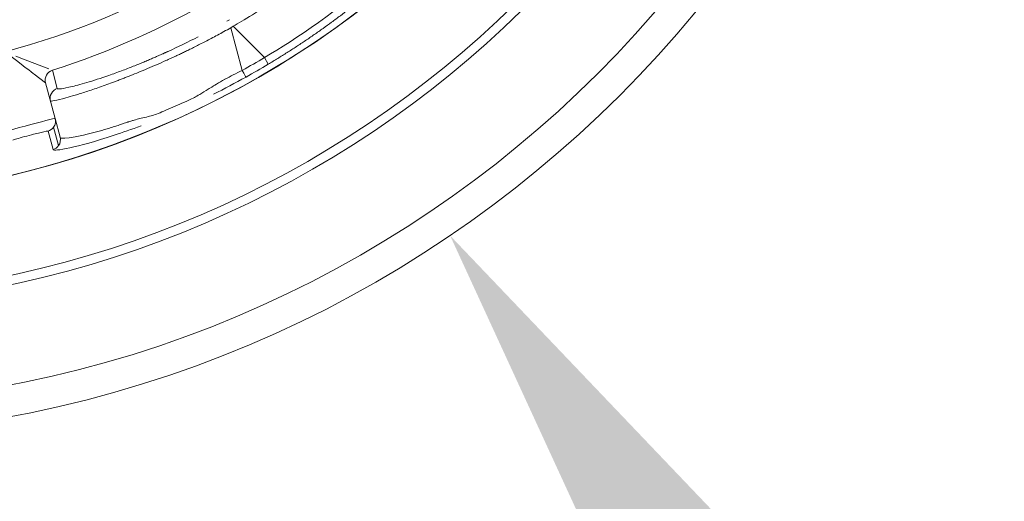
# Model space of a CAD drawing. Extents: x 0 to 283, y -463 to 196.
# Tile 26 of 37: x 233.84 to 236.22, y 103.84 to 105.01. Entities that reach past the tile are written whole.
import ezdxf

# ---------------------------------------------------------------- set-up
doc = ezdxf.new("R2010")
doc.units = 0
doc.layers.get('DEFPOINTS').update_dxf_attribs({"linetype": 'CONTINUOUS'})
doc.layers.add('DIM', color=7, linetype='CONTINUOUS')
doc.layers.add('TANGENT EDGES', color=7, linetype='CONTINUOUS', lineweight=0)
doc.layers.add('VISIBLE', color=255, linetype='CONTINUOUS', lineweight=0)
doc.styles.add('SANSSERIF', font='sanss___.ttf')
doc.dimstyles.new('ISO-25$0', dxfattribs={"dimtxt": 2.5, "dimasz": 2.5, "dimexe": 1.25, "dimexo": 1, "dimgap": 0.6, "dimtad": 1, "dimdec": 1, "dimzin": 9, "dimdsep": 46, "dimtxsty": 'SANSSERIF', "dimcen": 0.75, "dimadec": 1, "dimazin": 0, "dimtfac": 1, "dimtdec": 1, "dimtmove": 0, "dimatfit": 3, "dimfxl": 1, "dimarcsym": 0})
doc.dimstyles.new('ISO-25$3', dxfattribs={"dimtxt": 2.5, "dimasz": 2.5, "dimexe": 1.25, "dimexo": 1, "dimgap": 0.6, "dimtad": 1, "dimtih": 1, "dimtoh": 1, "dimdec": 1, "dimzin": 9, "dimdsep": 46, "dimtxsty": 'SANSSERIF', "dimcen": 0.75, "dimadec": 1, "dimazin": 0, "dimtfac": 1, "dimtdec": 1, "dimtofl": 0, "dimtmove": 0, "dimatfit": 3, "dimfxl": 1, "dimarcsym": 0})

# ---------------------------------------------------------------- blocks, each defined once
blk = doc.blocks.new('*D15')
at = {"layer": 'DEFPOINTS', "color": 0, "transparency": 16777216}
for p in [(254.048, 118.1119), (174.1974, 98.6119), (222.798, 98.6119)]:
    blk.add_point(p, dxfattribs=at)
at = {"layer": 'DIM', "color": 0, "lineweight": -2, "transparency": 16777216}
for p, q in [((253.048, 118.1119), (172.9474, 118.1119)), ((174.1974, 115.6119), (174.1974, 101.1119)), ((221.798, 98.6119), (172.9474, 98.6119))]:
    blk.add_line(p, q, dxfattribs=at)
at = {"layer": 'DIM', "color": 0, "transparency": 16777216}
for points in [[(173.7808, 115.6119), (174.6141, 115.6119), (174.1974, 118.1119)], [(173.7808, 101.1119), (174.6141, 101.1119), (174.1974, 98.6119)]]:
    blk.add_solid(points, dxfattribs=at)
at = {"layer": 'DIM', "color": 0, "transparency": 16777216, "insert": (172.3097, 108.3619), "char_height": 2.5, "attachment_point": 5, "rotation": 90, "style": 'SANSSERIF'}
blk.add_mtext('78', dxfattribs=at)
blk = doc.blocks.new('*D18')
at = {"layer": 'DEFPOINTS', "color": 0, "transparency": 16777216}
for p in [(233.298, 106.8119), (263.898, 90.0119), (272.3362, 90.0119)]:
    blk.add_point(p, dxfattribs=at)
at = {"layer": 'DIM', "color": 0, "lineweight": -2, "transparency": 16777216}
for p, q in [((234.298, 106.8119), (273.5862, 106.8119)), ((272.3362, 104.3119), (272.3362, 92.5119)), ((264.898, 90.0119), (273.5862, 90.0119))]:
    blk.add_line(p, q, dxfattribs=at)
at = {"layer": 'DIM', "color": 0, "transparency": 16777216}
for points in [[(271.9195, 104.3119), (272.7529, 104.3119), (272.3362, 106.8119)], [(271.9195, 92.5119), (272.7529, 92.5119), (272.3362, 90.0119)]]:
    blk.add_solid(points, dxfattribs=at)
at = {"layer": 'DIM', "color": 0, "transparency": 16777216, "insert": (270.4468, 98.4119), "char_height": 2.5, "attachment_point": 5, "rotation": 90, "style": 'SANSSERIF'}
blk.add_mtext('67.2', dxfattribs=at)
blk = doc.blocks.new('*D20')
at = {"layer": 'DEFPOINTS', "color": 0, "transparency": 16777216}
for p in [(231.7187, 109.1392), (234.8772, 104.4846)]:
    blk.add_point(p, dxfattribs=at)
at = {"layer": 'DIM', "color": 0, "lineweight": -2, "transparency": 16777216}
for p, q in [((233.298, 106.0619), (233.298, 107.5619)), ((232.548, 106.8119), (234.048, 106.8119)), ((239.3819, 97.8464), (236.281, 102.416)), ((249.0765, 97.8464), (239.3819, 97.8464))]:
    blk.add_line(p, q, dxfattribs=at)
at = {"layer": 'DIM', "color": 0, "transparency": 16777216}
blk.add_solid([(236.6258, 102.6499), (235.9362, 102.182), (234.8772, 104.4846)], dxfattribs=at)
at = {"layer": 'DIM', "color": 0, "transparency": 16777216, "insert": (244.5292, 99.753), "char_height": 2.5, "attachment_point": 5, "style": 'SANSSERIF'}
blk.add_mtext('∅22.5', dxfattribs=at)

msp = doc.modelspace()

# ---------------------------------------------------------------- linework, layer by layer
at = {"layer": 'TANGENT EDGES'}
for p, q in [((234.3476, 104.9868), (234.3537, 104.9903)), ((234.3476, 104.9868), (234.3752, 104.8839)), ((234.3537, 104.9903), (234.4291, 104.915)), ((234.4381, 104.8988), (234.4291, 104.915)), ((233.9003, 104.8538), (233.9002, 104.8539)), ((233.9198, 104.7467), (233.9318, 104.7019)), ((233.9062, 104.737), (233.9184, 104.6923))]:
    msp.add_line(p, q, dxfattribs=at)
for centre, radius, start, end in [((233.298, 106.8119), 2.2424, 180, 325), ((233.298, 106.8119), 2.4777, 270, 356.2396), ((233.298, 106.8119), 1.9496, 285, 315), ((233.9244, 104.8604), 0.025, 107.7949, 195), ((233.9244, 104.8603), 0.025, 107.7863, 195), ((233.8993, 104.761), 0.025, 325, 15), ((233.8993, 104.761), 0.025, 286.0252, 325), ((233.9113, 104.7162), 0.025, 325.0125, 14.9478)]:
    msp.add_arc(centre, radius, start, end, dxfattribs=at)
for centre, major_axis, ratio, start_param, end_param in [((233.3846, 106.6619), (1.8249, 1.0536), 0.965926, 4.697627, 4.727151), ((234.3724, 104.8897), (0.012, -0.0219), 0.015514, -1.30897, -0.033518)]:
    msp.add_ellipse(centre, major_axis=major_axis, ratio=ratio, start_param=start_param, end_param=end_param, dxfattribs=at)
for points, knots in [([(234.3537, 104.9903), (234.3775, 105.0043), (234.4161, 105.0278), (234.4888, 105.0777), (234.5153, 105.0967), (234.556, 105.1275), (234.5697, 105.1381), (234.59, 105.1542), (234.5967, 105.1597), (234.6099, 105.1705), (234.6184, 105.1776), (234.6928, 105.2406), (234.7266, 105.2772), (234.7248, 105.279)], [0, 0, 0, 0, 0.25, 0.25, 0.375, 0.375, 0.4375, 0.4375, 0.46875, 0.46875, 0.5, 0.5, 1, 1, 1, 1]), ([(234.7886, 105.2152), (234.7889, 105.2149), (234.7893, 105.2144), (234.7888, 105.2122), (234.7884, 105.2112), (234.7875, 105.2091), (234.7871, 105.2084), (234.786, 105.2066), (234.7851, 105.2051), (234.783, 105.2018), (234.7807, 105.1987), (234.7764, 105.1931), (234.774, 105.1901), (234.7712, 105.1867), (234.7693, 105.1843), (234.769, 105.184), (234.7529, 105.1651), (234.7351, 105.1469), (234.7142, 105.1266), (234.7081, 105.1208), (234.7012, 105.1144), (234.6993, 105.1126), (234.697, 105.1105), (234.6963, 105.1099), (234.6952, 105.1088), (234.6969, 105.1104), (234.6126, 105.033), (234.5043, 104.9583), (234.4291, 104.915)], [0, 0, 0, 0, 0.0625, 0.0625, 0.09375, 0.09375, 0.109375, 0.109375, 0.125, 0.125, 0.1875, 0.1875, 0.21875, 0.234375, 0.234375, 0.25, 0.25, 0.375, 0.375, 0.4375, 0.4375, 0.46875, 0.46875, 0.484375, 0.484375, 0.5, 0.5, 1, 1, 1, 1]), ([(234.128, 104.7672), (234.1236, 104.7662), (234.1188, 104.7649), (234.1115, 104.7628), (234.109, 104.7621), (234.1039, 104.7605), (234.099, 104.7589), (234.0979, 104.7585), (234.0951, 104.7575), (234.0879, 104.7551), (234.085, 104.7541), (234.0783, 104.7518), (234.0724, 104.7499), (234.0617, 104.7464), (234.0511, 104.7431), (234.0342, 104.7382), (234.0256, 104.7358), (234.0127, 104.7325), (234.0084, 104.7314), (234.002, 104.7298), (233.9999, 104.7293), (233.9957, 104.7284), (233.9954, 104.7283), (233.9302, 104.714), (233.9357, 104.7215), (233.9354, 104.7227)], [0.4375, 0.4375, 0.4375, 0.4375, 0.46875, 0.46875, 0.484375, 0.484375, 0.5, 0.5, 0.53125, 0.53125, 0.546875, 0.546875, 0.5625, 0.5625, 0.625, 0.625, 0.6875, 0.6875, 0.71875, 0.71875, 0.734375, 0.734375, 0.75, 0.75, 0.9999558, 0.9999558, 0.9999558, 0.9999558])]:
    msp.add_open_spline(points, degree=3, knots=knots, dxfattribs=at)
at = {"layer": 'VISIBLE'}
for p, q in [((233.8513, 104.9094), (233.8288, 104.9183)), ((233.9081, 104.8872), (233.8513, 104.9094)), ((233.9168, 104.8841), (233.9167, 104.8842)), ((233.9168, 104.8841), (233.9286, 104.84)), ((233.9002, 104.8539), (233.8728, 104.8748)), ((233.9234, 104.7675), (233.9003, 104.8538)), ((234.2243, 104.8018), (234.1906, 104.7873)), ((233.9354, 104.7227), (233.9234, 104.7675)), ((233.9354, 104.7227), (233.9354, 104.7227))]:
    msp.add_line(p, q, dxfattribs=at)
for radius in [2.8125, 2.7375]:
    msp.add_circle((233.298, 106.8119), radius, dxfattribs=at)
for centre, radius, start, end in [((233.298, 106.8119), 2.2425, 180, 0), ((233.298, 106.8119), 2.5, 270, 356.2731), ((233.298, 106.8119), 2.0246, 287.7949, 312.2051), ((233.298, 106.8119), 2.0869, 299.9045, 300.0956), ((233.2957, 106.816), 2.2318, 299.199, 300.7904), ((233.9363, 104.8162), 0.025, 107.7465, 194.9982), ((233.9113, 104.7162), 0.025, 14.9478, 14.9877), ((233.9113, 104.7162), 0.0249, 286.5956, 325.0333)]:
    msp.add_arc(centre, radius, start, end, dxfattribs=at)
for centre, major_axis, ratio, start_param, end_param in [((234.2982, 105.0808), (-0.3752, -0.2117), 0.20425, 1.182049, 1.378483), ((234.3576, 105.04), (-0.4272, -0.1945), 0.085523, 0.565198, 0.765422), ((234.4392, 104.9999), (-0.5106, -0.1598), 0.035378, 0.001485, 0.187021), ((234.406, 105.0126), (-0.4772, -0.1723), 0.043182, 0.187689, 0.375487), ((234.3718, 105.0214), (-0.4409, -0.1795), 0.058779, 0.371684, 0.567779), ((234.4108, 104.977), (-0.4987, -0.1672), 0.022988, -0.000811, 0.194091), ((234.4208, 104.9837), (-0.5089, -0.1738), 0.025088, 0.193013, 0.377664)]:
    msp.add_ellipse(centre, major_axis=major_axis, ratio=ratio, start_param=start_param, end_param=end_param, dxfattribs=at)
for points, knots in [([(234.7187, 105.1036), (234.7137, 105.0991), (234.7085, 105.0945), (234.7032, 105.0899), (234.6979, 105.0852), (234.6925, 105.0806), (234.6868, 105.0758), (234.6812, 105.071), (234.6755, 105.0662), (234.6696, 105.0614), (234.6637, 105.0565), (234.6576, 105.0515), (234.6514, 105.0466), (234.6452, 105.0416), (234.6388, 105.0365), (234.6323, 105.0314), (234.6257, 105.0263), (234.619, 105.0212), (234.6122, 105.016), (234.6054, 105.0108), (234.5984, 105.0056), (234.5912, 105.0003)], [0.5, 0.5, 0.5, 0.5, 0.5357143, 0.5357143, 0.5357143, 0.5714286, 0.5714286, 0.5714286, 0.6071429, 0.6071429, 0.6071429, 0.6428571, 0.6428571, 0.6428571, 0.6785714, 0.6785714, 0.6785714, 0.7142857, 0.7142857, 0.7142857, 0.75, 0.75, 0.75, 0.75]), ([(234.1908, 104.9074), (234.1927, 104.9082), (234.1946, 104.9091), (234.1967, 104.91), (234.1978, 104.9105), (234.1988, 104.911), (234.2, 104.9115), (234.2011, 104.912), (234.2022, 104.9126), (234.2034, 104.9131), (234.2058, 104.9142), (234.2083, 104.9153), (234.2109, 104.9166), (234.2135, 104.9178), (234.2163, 104.9191), (234.2192, 104.9204), (234.2221, 104.9218), (234.2252, 104.9233), (234.2284, 104.9248), (234.2315, 104.9263), (234.2349, 104.9279), (234.2383, 104.9296), (234.2418, 104.9312), (234.2454, 104.933), (234.2491, 104.9348), (234.2529, 104.9367), (234.2567, 104.9386), (234.2608, 104.9406), (234.2648, 104.9426), (234.2689, 104.9447), (234.2732, 104.9469), (234.2775, 104.9491), (234.282, 104.9514), (234.2865, 104.9537), (234.2911, 104.9561), (234.2958, 104.9585), (234.3006, 104.9611), (234.3055, 104.9637), (234.3104, 104.9663), (234.3155, 104.9691), (234.3257, 104.9746), (234.3364, 104.9805), (234.3476, 104.9868)], [0.75, 0.75, 0.75, 0.75, 0.7678571, 0.7678571, 0.7678571, 0.7767857, 0.7767857, 0.7767857, 0.7857143, 0.7857143, 0.7857143, 0.8035714, 0.8035714, 0.8035714, 0.8214286, 0.8214286, 0.8214286, 0.8392857, 0.8392857, 0.8392857, 0.8571429, 0.8571429, 0.8571429, 0.875, 0.875, 0.875, 0.8928571, 0.8928571, 0.8928571, 0.9107143, 0.9107143, 0.9107143, 0.9285714, 0.9285714, 0.9285714, 0.9464286, 0.9464286, 0.9464286, 0.9642857, 0.9642857, 0.9642857, 1, 1, 1, 1]), ([(234.5912, 105.0003), (234.5843, 104.9953), (234.5774, 104.9903), (234.5705, 104.9853), (234.5635, 104.9803), (234.5564, 104.9754), (234.5493, 104.9704), (234.5422, 104.9655), (234.5351, 104.9606), (234.5279, 104.9557), (234.5206, 104.9509), (234.5133, 104.946), (234.506, 104.9412), (234.4986, 104.9364), (234.4912, 104.9316), (234.4837, 104.9269), (234.4763, 104.9221), (234.4687, 104.9174), (234.4611, 104.9127), (234.4535, 104.9081), (234.4458, 104.9034), (234.4381, 104.8988)], [0.75, 0.75, 0.75, 0.75, 0.7857143, 0.7857143, 0.7857143, 0.8214286, 0.8214286, 0.8214286, 0.8571429, 0.8571429, 0.8571429, 0.8928571, 0.8928571, 0.8928571, 0.9285714, 0.9285714, 0.9285714, 0.9642857, 0.9642857, 0.9642857, 1, 1, 1, 1]), ([(234.196, 104.9296), (234.1959, 104.9296), (234.1957, 104.9295), (234.1956, 104.9294), (234.1954, 104.9294), (234.1952, 104.9293), (234.1951, 104.9292), (234.1949, 104.9291), (234.1947, 104.929), (234.1944, 104.9289), (234.1942, 104.9288), (234.194, 104.9287), (234.1937, 104.9286), (234.1935, 104.9285), (234.1932, 104.9284), (234.193, 104.9282), (234.1927, 104.9281), (234.1924, 104.928), (234.1921, 104.9279), (234.1915, 104.9276), (234.1909, 104.9273), (234.1902, 104.927), (234.1895, 104.9267), (234.1887, 104.9263), (234.1879, 104.9259), (234.1871, 104.9256), (234.1863, 104.9252), (234.1854, 104.9248), (234.1845, 104.9244), (234.1835, 104.9239), (234.1825, 104.9235), (234.1815, 104.923), (234.1804, 104.9226), (234.1793, 104.9221), (234.1771, 104.9211), (234.1747, 104.92), (234.172, 104.9188), (234.1707, 104.9183), (234.1694, 104.9177), (234.1679, 104.917), (234.1665, 104.9164), (234.1651, 104.9158), (234.1636, 104.9151), (234.1605, 104.9138), (234.1573, 104.9124), (234.1539, 104.911), (234.1506, 104.9095), (234.147, 104.908), (234.1432, 104.9064), (234.1395, 104.9048), (234.1356, 104.9032), (234.1315, 104.9015), (234.1274, 104.8998), (234.1232, 104.8981), (234.1188, 104.8964), (234.1145, 104.8946), (234.11, 104.8928), (234.1053, 104.891), (234.1007, 104.8892), (234.0959, 104.8873), (234.0911, 104.8855), (234.0814, 104.8818), (234.0713, 104.878), (234.061, 104.8744)], [0.25, 0.25, 0.25, 0.25, 0.2544643, 0.2544643, 0.2544643, 0.2589286, 0.2589286, 0.2589286, 0.2633929, 0.2633929, 0.2633929, 0.2678571, 0.2678571, 0.2678571, 0.2723214, 0.2723214, 0.2723214, 0.2767857, 0.2767857, 0.2767857, 0.2857143, 0.2857143, 0.2857143, 0.2946429, 0.2946429, 0.2946429, 0.3035714, 0.3035714, 0.3035714, 0.3125, 0.3125, 0.3125, 0.3214286, 0.3214286, 0.3214286, 0.3392857, 0.3392857, 0.3392857, 0.3482143, 0.3482143, 0.3482143, 0.3571429, 0.3571429, 0.3571429, 0.375, 0.375, 0.375, 0.3928571, 0.3928571, 0.3928571, 0.4107143, 0.4107143, 0.4107143, 0.4285714, 0.4285714, 0.4285714, 0.4464286, 0.4464286, 0.4464286, 0.4642857, 0.4642857, 0.4642857, 0.5, 0.5, 0.5, 0.5]), ([(234.0484, 104.8495), (234.0542, 104.8516), (234.0602, 104.8539), (234.0664, 104.8562), (234.0695, 104.8573), (234.0726, 104.8585), (234.0758, 104.8597), (234.0789, 104.8609), (234.0821, 104.8621), (234.0853, 104.8634), (234.0886, 104.8646), (234.0918, 104.8659), (234.0951, 104.8672), (234.0984, 104.8685), (234.1018, 104.8698), (234.1051, 104.8711), (234.1118, 104.8738), (234.1187, 104.8766), (234.1256, 104.8794), (234.1326, 104.8823), (234.1397, 104.8852), (234.1468, 104.8883), (234.1611, 104.8943), (234.1758, 104.9007), (234.1908, 104.9074)], [0.5, 0.5, 0.5, 0.5, 0.5357143, 0.5357143, 0.5357143, 0.5535714, 0.5535714, 0.5535714, 0.5714286, 0.5714286, 0.5714286, 0.5892857, 0.5892857, 0.5892857, 0.6071429, 0.6071429, 0.6071429, 0.6428571, 0.6428571, 0.6428571, 0.6785714, 0.6785714, 0.6785714, 0.75, 0.75, 0.75, 0.75]), ([(234.3336, 104.8623), (234.3332, 104.8621), (234.3329, 104.8619), (234.326, 104.8581), (234.3195, 104.8544), (234.3071, 104.847), (234.3053, 104.8459), (234.2954, 104.8397)], [0.06098538, 0.06098538, 0.06098538, 0.06098538, 0.0625, 0.0625, 0.09375, 0.09375, 0.125, 0.125, 0.125, 0.125]), ([(233.9494, 104.8175), (233.956, 104.8193), (233.9635, 104.8214), (233.9717, 104.8239), (233.9759, 104.8252), (233.9802, 104.8265), (233.9847, 104.828), (233.9893, 104.8294), (233.994, 104.8309), (233.9989, 104.8325), (234.0038, 104.8341), (234.0089, 104.8358), (234.0143, 104.8376), (234.0196, 104.8394), (234.0251, 104.8413), (234.0308, 104.8433), (234.0364, 104.8453), (234.0423, 104.8473), (234.0484, 104.8495)], [0.25, 0.25, 0.25, 0.25, 0.3214286, 0.3214286, 0.3214286, 0.3571429, 0.3571429, 0.3571429, 0.3928571, 0.3928571, 0.3928571, 0.4285714, 0.4285714, 0.4285714, 0.4642857, 0.4642857, 0.4642857, 0.5, 0.5, 0.5, 0.5]), ([(234.2596, 104.8183), (234.2557, 104.8163), (234.2509, 104.8139), (234.2391, 104.8083), (234.2275, 104.8032), (234.2243, 104.8018)], [0.18750003, 0.18750003, 0.18750003, 0.18750003, 0.21875, 0.21875, 0.25000002, 0.25000002, 0.25000002, 0.25000002]), ([(233.9234, 104.7675), (233.9232, 104.7683), (233.8886, 104.7595), (233.8128, 104.7392), (233.7783, 104.7295), (233.7786, 104.7286)], [0, 0, 0, 0, 0.5, 0.5, 1, 1, 1, 1]), ([(233.8213, 104.7155), (233.8213, 104.7155), (233.8213, 104.7155), (233.8286, 104.7177), (233.8389, 104.7208), (233.8551, 104.7252)], [-0.7500263, -0.7500263, -0.7500263, -0.7500263, -0.75, -0.75, -0.5000049, -0.5000049, -0.5000049, -0.5000049]), ([(233.8551, 104.7252), (233.8713, 104.7295), (233.8808, 104.7319), (233.8901, 104.734), (233.8901, 104.734), (233.8901, 104.734)], [-0.5000049, -0.5000049, -0.5000049, -0.5000049, -0.25, -0.25, -0.2499715, -0.2499715, -0.2499715, -0.2499715])]:
    msp.add_open_spline(points, degree=3, knots=knots, dxfattribs=at)
for points in [[(233.8728, 104.8748), (233.8689, 104.8777), (233.843, 104.897), (233.8026, 104.9287)], [(234.3752, 104.8839), (234.3604, 104.8766), (234.3466, 104.8694), (234.3336, 104.8623)], [(234.306, 104.8265), (234.3321, 104.8394), (234.3583, 104.8532), (234.3844, 104.8678)], [(234.2954, 104.8397), (234.2756, 104.8271), (234.2672, 104.8223), (234.2596, 104.8183)], [(234.1906, 104.7873), (234.1781, 104.782), (234.1657, 104.777), (234.1584, 104.7749)], [(234.1584, 104.7749), (234.1508, 104.7726), (234.137, 104.7694), (234.128, 104.7672)], [(234.0658, 104.7269), (234.0864, 104.7337), (234.1082, 104.7413), (234.1309, 104.7499)], [(233.8901, 104.734), (233.8994, 104.7362), (233.9058, 104.7375), (233.9062, 104.737)], [(233.9184, 104.6923), (233.9205, 104.6875), (233.9746, 104.697), (234.0658, 104.7269)]]:
    msp.add_open_spline(points, degree=3, dxfattribs=at)

# ---------------------------------------------------------------- dimensions: what is measured, and where the dimension line sits
at = {"layer": 'DIM'}
for base, p1, p2, picture, middle in [((174.1974, 98.6119), (254.048, 118.1119), (222.798, 98.6119), '*D15', (172.3097, 108.3619)), ((272.3362, 90.0119), (233.298, 106.8119), (263.898, 90.0119), '*D18', (270.4468, 98.4119))]:
    dim = msp.add_linear_dim(base=base, p1=p1, p2=p2, angle=90, dimstyle='ISO-25$0', override={"dimdec": 2, "dimlfac": 4}, dxfattribs=at)
    dim.commit()
    dim.dimension.update_dxf_attribs({"geometry": picture, "text_midpoint": middle})
dim = msp.add_diameter_dim_2p(p1=(231.7187, 109.1392), p2=(234.8772, 104.4846), dimstyle='ISO-25$3', override={"dimdec": 2, "dimlfac": 4}, dxfattribs=at)
dim.commit()
dim.dimension.update_dxf_attribs({"geometry": '*D20', "text_midpoint": (244.5292, 97.8464), "dimtype": 163})

doc.saveas('drawing.dxf')
